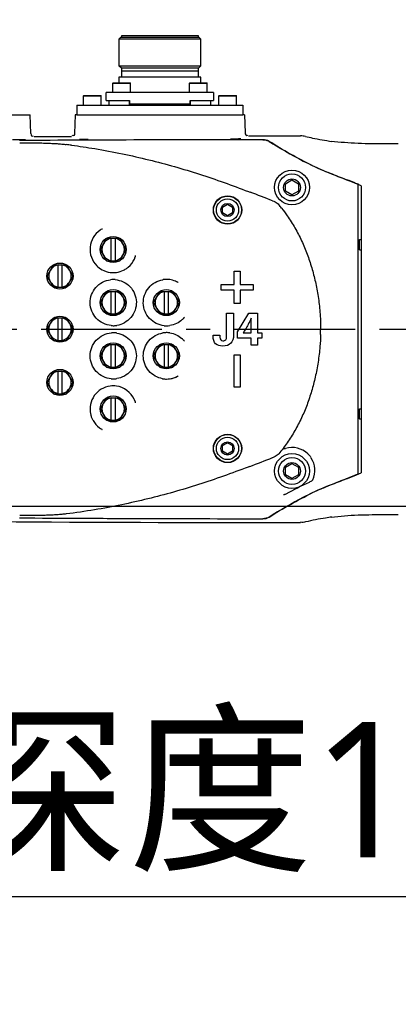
# Model space of a CAD drawing. Header units: millimetres. Extents: x 7426 to 8300, y 124 to 421.
# Tile 57 of 135: x 7990.68 to 7996.55, y 263.27 to 278.55. Entities that reach past the tile are written whole.
import ezdxf
from ezdxf import colors
from ezdxf.entities.mleader import LeaderData, LeaderLine
from ezdxf.math import Vec2, Vec3

# ---------------------------------------------------------------- set-up
doc = ezdxf.new("R2010")
doc.units = ezdxf.units.MM
doc.linetypes.add('BANKLINE1', pattern=[5.5, 4, -1.5])
doc.linetypes.add('CENTER', pattern=[0.6, 0.375, -0.075, 0.075, -0.075])
for name, color, linetype in [('00_COMPONENTS', 7, 'BANKLINE1'), ('DIM', 7, 'Continuous'), ('外形图', 7, 'Continuous')]:
    doc.layers.add(name, color=color, linetype=linetype)
doc.styles.add('微软雅黑', font='msyh.ttc')
doc.dimstyles.new('尺寸标注_1_20比例', dxfattribs={"dimtxt": 2.1, "dimasz": 1.7, "dimexe": 0.5, "dimexo": 0.4, "dimgap": 0.5, "dimtad": 1, "dimdec": 1, "dimlfac": 20, "dimdsep": 46, "dimtxsty": '微软雅黑', "dimcen": 0.09, "dimadec": 0, "dimazin": 0, "dimtp": 0.01, "dimtm": 0.01, "dimtfac": 1, "dimtdec": 1, "dimtofl": 0, "dimtmove": 0, "dimatfit": 3, "dimfxl": 1, "dimtolj": 1, "dimarcsym": 0})

# ---------------------------------------------------------------- blocks, each defined once
blk = doc.blocks.new('*D1511')
at = {"layer": 'Defpoints', "color": 0}
for p in [(8002.205, 270.997), (7980.418, 251.497), (8003.253, 251.497)]:
    blk.add_point(p, dxfattribs=at)
at = {"layer": 'DIM', "color": 0, "linetype": 'ByBlock', "lineweight": -2, "ltscale": 20}
for p, q in [((8001.805, 270.997), (7979.918, 270.997)), ((7980.418, 269.297), (7980.418, 253.197)), ((8002.853, 251.497), (7979.918, 251.497))]:
    blk.add_line(p, q, dxfattribs=at)
at = {"layer": 'DIM', "color": 0}
for points in [[(7980.701, 269.297), (7980.134, 269.297), (7980.418, 270.997)], [(7980.134, 253.197), (7980.701, 253.197), (7980.418, 251.497)]]:
    blk.add_solid(points, dxfattribs=at)
at = {"layer": 'DIM', "color": 0, "insert": (7978.832, 261.247), "char_height": 2.1, "attachment_point": 5, "rotation": 90, "style": '微软雅黑'}
blk.add_mtext('\\A1;390', dxfattribs=at)
blk = doc.blocks.new('*D1521')
at = {"layer": 'Defpoints', "color": 0}
for p in [(7972.253, 275.472), (8011.003, 220.145), (8011.003, 204.003)]:
    blk.add_point(p, dxfattribs=at)
at = {"layer": 'DIM', "color": 0, "linetype": 'ByBlock', "lineweight": -2, "ltscale": 20}
for p, q in [((7972.253, 275.072), (7972.253, 203.503)), ((8011.003, 219.745), (8011.003, 203.503)), ((7973.953, 204.003), (8009.303, 204.003))]:
    blk.add_line(p, q, dxfattribs=at)
at = {"layer": 'DIM', "color": 0}
for points in [[(7973.953, 204.287), (7973.953, 203.72), (7972.253, 204.003)], [(8009.303, 203.72), (8009.303, 204.287), (8011.003, 204.003)]]:
    blk.add_solid(points, dxfattribs=at)
at = {"layer": 'DIM', "color": 0, "insert": (7991.628, 205.571), "char_height": 2.1, "attachment_point": 5, "style": '微软雅黑'}
blk.add_mtext('\\A1;775', dxfattribs=at)
blk = doc.blocks.new('*D1526')
at = {"layer": 'Defpoints', "color": 0}
for p in [(7995.978, 273.747), (8027.795, 273.747), (8006.417, 270.497)]:
    blk.add_point(p, dxfattribs=at)
at = {"layer": 'DIM', "color": 0, "lineweight": -2}
for p, q in [((8027.795, 275.447), (8027.795, 277.147)), ((7996.378, 273.747), (8028.295, 273.747)), ((8027.795, 270.497), (8027.795, 273.747)), ((8006.817, 270.497), (8028.295, 270.497)), ((8027.795, 268.797), (8027.795, 267.097))]:
    blk.add_line(p, q, dxfattribs=at)
at = {"layer": 'DIM', "color": 0}
for points in [[(8027.511, 275.447), (8028.078, 275.447), (8027.795, 273.747)], [(8028.078, 268.797), (8027.511, 268.797), (8027.795, 270.497)]]:
    blk.add_solid(points, dxfattribs=at)
at = {"layer": 'DIM', "color": 0, "insert": (8026.209, 272.018), "char_height": 2.1, "attachment_point": 5, "rotation": 90, "style": '微软雅黑'}
blk.add_mtext('\\A1;65', dxfattribs=at)

msp = doc.modelspace()

# ---------------------------------------------------------------- linework, layer by layer
at = {"layer": '外形图', "linetype": 'Continuous'}
for p, q in [((7992.2434, 278.2716), (7992.2184, 278.2466)), ((7992.2184, 278.2466), (7992.2184, 277.8341)), ((7993.4884, 278.2466), (7992.2184, 278.2466)), ((7993.4634, 278.2716), (7992.2434, 278.2716)), ((7992.2559, 278.2966), (7992.2559, 278.2716)), ((7993.4509, 278.2966), (7992.2559, 278.2966)), ((7993.4509, 278.2716), (7993.4509, 278.2966)), ((7993.4884, 278.2466), (7993.4634, 278.2716)), ((7993.4884, 277.8341), (7993.4884, 278.2466)), ((7992.2559, 277.7966), (7992.2184, 277.8341)), ((7992.2184, 277.8341), (7993.4884, 277.8341)), ((7992.2559, 277.7966), (7992.2559, 277.6566)), ((7993.4509, 277.7966), (7992.2559, 277.7966)), ((7993.4509, 277.7531), (7992.2559, 277.7531)), ((7993.4884, 277.8341), (7993.4509, 277.7966)), ((7993.4509, 277.6566), (7993.4509, 277.7966)), ((7992.2184, 277.6566), (7992.2184, 277.5716)), ((7993.4884, 277.6566), (7992.2184, 277.6566)), ((7993.4884, 277.5716), (7993.4884, 277.6566)), ((7992.1259, 277.5716), (7992.1209, 277.5666)), ((7992.1209, 277.4216), (7992.1209, 277.5666)), ((7992.1209, 277.5666), (7992.3959, 277.5666)), ((7992.1259, 277.5716), (7992.3909, 277.5716)), ((7992.3909, 277.5716), (7992.3959, 277.5666)), ((7992.3959, 277.4216), (7992.3959, 277.5666)), ((7993.3159, 277.5716), (7993.3109, 277.5666)), ((7993.3109, 277.4216), (7993.3109, 277.5666)), ((7993.3109, 277.5666), (7993.5859, 277.5666)), ((7993.3159, 277.5716), (7993.5809, 277.5716)), ((7993.5809, 277.5716), (7993.5859, 277.5666)), ((7993.5859, 277.4216), (7993.5859, 277.5666)), ((7991.6709, 277.3716), (7991.6659, 277.3666)), ((7991.6659, 277.2216), (7991.6659, 277.3666)), ((7991.6659, 277.3666), (7991.9409, 277.3666)), ((7991.6709, 277.3716), (7991.9359, 277.3716)), ((7991.9359, 277.3716), (7991.9409, 277.3666)), ((7991.9409, 277.2216), (7991.9409, 277.3666)), ((7992.0209, 277.2966), (7992.0209, 277.4216)), ((7993.6859, 277.4216), (7992.0209, 277.4216)), ((7992.0209, 277.2966), (7992.3834, 277.2966)), ((7992.0659, 277.2216), (7992.0659, 277.2966)), ((7992.3784, 277.2966), (7992.3784, 277.2216)), ((7992.3834, 277.2966), (7992.3834, 277.2441)), ((7993.3234, 277.2441), (7993.3234, 277.2966)), ((7993.3234, 277.2966), (7993.6859, 277.2966)), ((7993.3284, 277.2216), (7993.3284, 277.2966)), ((7993.6409, 277.2966), (7993.6409, 277.2216)), ((7993.6859, 277.4216), (7993.6859, 277.2966)), ((7993.7709, 277.3716), (7993.7659, 277.3666)), ((7993.7659, 277.2216), (7993.7659, 277.3666)), ((7993.7659, 277.3666), (7994.0409, 277.3666)), ((7993.7709, 277.3716), (7994.0359, 277.3716)), ((7994.0359, 277.3716), (7994.0409, 277.3666)), ((7994.0409, 277.2216), (7994.0409, 277.3666)), ((7991.5659, 277.2216), (7991.5659, 277.0716)), ((7991.5659, 277.2216), (7994.1409, 277.2216)), ((7992.3834, 277.2441), (7993.3234, 277.2441)), ((7992.4534, 277.2441), (7992.4534, 277.2216)), ((7993.2534, 277.2441), (7993.2534, 277.2216)), ((7994.1409, 277.2216), (7994.1409, 277.0716)), ((7990.0648, 277.0716), (7990.8421, 277.0716)), ((7990.8521, 276.7828), (7990.8421, 277.0716)), ((7991.5398, 277.0716), (7991.5298, 276.7858)), ((7991.5659, 277.0716), (7991.5398, 277.0716)), ((7991.5659, 277.0716), (7994.1409, 277.0716)), ((7991.6041, 277.0716), (7994.1028, 277.0716)), ((7994.1671, 277.0716), (7994.1409, 277.0716)), ((7994.1671, 277.0716), (7994.1767, 276.7943)), ((7994.2268, 276.7461), (7995.0351, 276.7466)), ((7994.4535, 276.6874), (7994.3026, 276.6872)), ((7995.5637, 276.6568), (7995.5222, 276.662)), ((7995.6137, 276.6512), (7995.5635, 276.6568)), ((7995.6646, 276.6461), (7995.6132, 276.6512)), ((7995.7167, 276.6416), (7995.6641, 276.6462)), ((7995.7691, 276.6377), (7995.7161, 276.6417)), ((7995.8218, 276.6344), (7995.7684, 276.6378)), ((7995.8751, 276.6316), (7995.8211, 276.6344)), ((7995.9289, 276.6292), (7995.8743, 276.6316)), ((7995.9833, 276.6273), (7995.9281, 276.6292)), ((7996.0383, 276.6257), (7995.9823, 276.6273)), ((7996.0939, 276.6245), (7996.0373, 276.6257)), ((7996.1503, 276.6236), (7996.0928, 276.6245)), ((7996.2075, 276.6229), (7996.1491, 276.6236)), ((7996.2655, 276.6224), (7996.2063, 276.6229)), ((7996.3244, 276.6221), (7996.2642, 276.6225)), ((7996.3841, 276.6219), (7996.323, 276.6221)), ((7996.4445, 276.6218), (7996.3826, 276.6219)), ((7996.5534, 276.6216), (7996.443, 276.6218)), ((7994.8022, 276.0051), (7994.9034, 276.0636)), ((7994.8022, 275.8882), (7994.8022, 276.0051)), ((7994.9034, 276.0636), (7995.0047, 276.0051)), ((7995.0047, 276.0051), (7995.0047, 275.8882)), ((7995.7436, 276.07), (7995.751, 276.0671)), ((7995.9284, 271.4982), (7995.9284, 275.9951)), ((7995.9784, 275.9739), (7995.9784, 271.5194)), ((7994.9034, 275.8297), (7994.8022, 275.8882)), ((7995.0047, 275.8882), (7994.9034, 275.8297)), ((7993.8272, 275.6407), (7993.9034, 275.6847)), ((7993.8272, 275.5526), (7993.8272, 275.6407)), ((7993.9034, 275.6847), (7993.9797, 275.6407)), ((7993.9797, 275.6407), (7993.9797, 275.5526)), ((7993.9034, 275.5086), (7993.8272, 275.5526)), ((7993.9797, 275.5526), (7993.9034, 275.5086)), ((7992.0274, 275.1592), (7991.9263, 274.9842)), ((7992.0274, 275.1592), (7992.2294, 275.1592)), ((7992.0984, 274.8092), (7992.0984, 275.1592)), ((7992.1584, 275.1592), (7992.1584, 274.8092)), ((7992.3305, 274.9842), (7992.2294, 275.1592)), ((7995.9534, 274.98), (7995.9534, 275.1383)), ((7995.9534, 275.1383), (7995.9784, 275.1383)), ((7991.9263, 274.9842), (7992.0274, 274.8092)), ((7992.2294, 274.8092), (7992.3305, 274.9842)), ((7995.9534, 274.98), (7995.9784, 274.98)), ((7991.2024, 274.7467), (7991.1013, 274.5717)), ((7991.2024, 274.7467), (7991.4044, 274.7467)), ((7991.2734, 274.3967), (7991.2734, 274.7467)), ((7991.3334, 274.7467), (7991.3334, 274.3967)), ((7991.5055, 274.5717), (7991.4044, 274.7467)), ((7992.0274, 274.8092), (7992.2294, 274.8092)), ((7991.1013, 274.5717), (7991.2024, 274.3967)), ((7991.4044, 274.3967), (7991.5055, 274.5717)), ((7994.0084, 274.4401), (7994.0084, 274.6467)), ((7994.0084, 274.6467), (7994.0984, 274.6467)), ((7994.0984, 274.6467), (7994.0984, 274.4401)), ((7991.2024, 274.3967), (7991.4044, 274.3967)), ((7993.8034, 274.3532), (7993.8034, 274.4401)), ((7993.8034, 274.4401), (7994.0084, 274.4401)), ((7994.0984, 274.4401), (7994.3034, 274.4401)), ((7994.3034, 274.4401), (7994.3034, 274.3532)), ((7992.0274, 274.3342), (7991.9263, 274.1592)), ((7992.0274, 274.3342), (7992.2294, 274.3342)), ((7992.0984, 273.9842), (7992.0984, 274.3342)), ((7992.1584, 274.3342), (7992.1584, 273.9842)), ((7992.3305, 274.1592), (7992.2294, 274.3342)), ((7992.8524, 274.3342), (7992.7513, 274.1592)), ((7992.8524, 274.3342), (7993.0544, 274.3342)), ((7992.9234, 273.9842), (7992.9234, 274.3342)), ((7992.9834, 274.3342), (7992.9834, 273.9842)), ((7993.1555, 274.1592), (7993.0544, 274.3342)), ((7994.0084, 274.3532), (7993.8034, 274.3532)), ((7994.0084, 274.1467), (7994.0084, 274.3532)), ((7994.0984, 274.3532), (7994.0984, 274.1467)), ((7994.3034, 274.3532), (7994.0984, 274.3532)), ((7991.9263, 274.1592), (7992.0274, 273.9842)), ((7992.2294, 273.9842), (7992.3305, 274.1592)), ((7992.7513, 274.1592), (7992.8524, 273.9842)), ((7993.0544, 273.9842), (7993.1555, 274.1592)), ((7994.0984, 274.1467), (7994.0084, 274.1467)), ((7992.0274, 273.9842), (7992.2294, 273.9842)), ((7992.8524, 273.9842), (7993.0544, 273.9842)), ((7993.888, 273.6342), (7993.888, 273.9967)), ((7993.888, 273.9967), (7993.9966, 273.9967)), ((7993.9966, 273.9967), (7993.9966, 273.6627)), ((7994.06, 273.7056), (7994.2362, 273.9967)), ((7994.2362, 273.9967), (7994.3675, 273.9967)), ((7994.3675, 273.9967), (7994.3675, 273.692)), ((7991.2024, 273.9217), (7991.1013, 273.7467)), ((7991.2024, 273.9217), (7991.4044, 273.9217)), ((7991.2734, 273.5717), (7991.2734, 273.9217)), ((7991.3334, 273.9217), (7991.3334, 273.5717)), ((7991.5055, 273.7467), (7991.4044, 273.9217)), ((7994.2675, 273.692), (7994.2675, 273.7804)), ((7991.1013, 273.7467), (7991.2024, 273.5717)), ((7991.4044, 273.5717), (7991.5055, 273.7467)), ((7993.6784, 273.6401), (7993.6784, 273.6558)), ((7993.6784, 273.6558), (7993.7846, 273.6558)), ((7993.7846, 273.6558), (7993.7839, 273.638)), ((7994.06, 273.607), (7994.06, 273.7056)), ((7994.1478, 273.692), (7994.2675, 273.692)), ((7994.3675, 273.692), (7994.4364, 273.692)), ((7994.4364, 273.692), (7994.4364, 273.607)), ((7991.2024, 273.5717), (7991.4044, 273.5717)), ((7992.0274, 273.5092), (7991.9263, 273.3342)), ((7992.0274, 273.5092), (7992.2294, 273.5092)), ((7992.0984, 273.1592), (7992.0984, 273.5092)), ((7992.1584, 273.5092), (7992.1584, 273.1592)), ((7992.3305, 273.3342), (7992.2294, 273.5092)), ((7992.8524, 273.5092), (7992.7513, 273.3342)), ((7992.8524, 273.5092), (7993.0544, 273.5092)), ((7992.9234, 273.1592), (7992.9234, 273.5092)), ((7992.9834, 273.5092), (7992.9834, 273.1592)), ((7993.1555, 273.3342), (7993.0544, 273.5092)), ((7994.2675, 273.607), (7994.06, 273.607)), ((7994.2675, 273.4967), (7994.2675, 273.607)), ((7994.3675, 273.4967), (7994.2675, 273.4967)), ((7994.3675, 273.607), (7994.3675, 273.4967)), ((7994.4364, 273.607), (7994.3675, 273.607)), ((7991.9263, 273.3342), (7992.0274, 273.1592)), ((7992.2294, 273.1592), (7992.3305, 273.3342)), ((7992.7513, 273.3342), (7992.8524, 273.1592)), ((7993.0544, 273.1592), (7993.1555, 273.3342)), ((7994.0084, 272.8467), (7994.0084, 273.3467)), ((7994.0084, 273.3467), (7994.0984, 273.3467)), ((7994.0984, 273.3467), (7994.0984, 272.8467)), ((7991.2024, 273.0967), (7991.1013, 272.9217)), ((7991.2024, 273.0967), (7991.4044, 273.0967)), ((7991.2734, 272.7467), (7991.2734, 273.0967)), ((7991.3334, 273.0967), (7991.3334, 272.7467)), ((7991.5055, 272.9217), (7991.4044, 273.0967)), ((7992.0274, 273.1592), (7992.2294, 273.1592)), ((7992.8524, 273.1592), (7993.0544, 273.1592)), ((7991.1013, 272.9217), (7991.2024, 272.7467)), ((7991.4044, 272.7467), (7991.5055, 272.9217)), ((7991.2024, 272.7467), (7991.4044, 272.7467)), ((7994.0984, 272.8467), (7994.0084, 272.8467)), ((7992.0274, 272.6842), (7991.9263, 272.5092)), ((7992.0274, 272.6842), (7992.2294, 272.6842)), ((7992.0984, 272.3342), (7992.0984, 272.6842)), ((7992.1584, 272.6842), (7992.1584, 272.3342)), ((7992.3305, 272.5092), (7992.2294, 272.6842)), ((7991.9263, 272.5092), (7992.0274, 272.3342)), ((7992.2294, 272.3342), (7992.3305, 272.5092)), ((7995.9534, 272.355), (7995.9534, 272.5133)), ((7995.9534, 272.5133), (7995.9784, 272.5133)), ((7992.0274, 272.3342), (7992.2294, 272.3342)), ((7995.9534, 272.355), (7995.9784, 272.355)), ((7993.8272, 271.9407), (7993.9034, 271.9847)), ((7993.9034, 271.9847), (7993.9797, 271.9407)), ((7993.8272, 271.8526), (7993.8272, 271.9407)), ((7993.9034, 271.8086), (7993.8272, 271.8526)), ((7993.9797, 271.8526), (7993.9034, 271.8086)), ((7993.9797, 271.9407), (7993.9797, 271.8526)), ((7994.8022, 271.6051), (7994.9034, 271.6636)), ((7994.9034, 271.6636), (7995.0047, 271.6051)), ((7994.8022, 271.4882), (7994.8022, 271.6051)), ((7994.9034, 271.4297), (7994.8022, 271.4882)), ((7995.0047, 271.4882), (7994.9034, 271.4297)), ((7995.0047, 271.6051), (7995.0047, 271.4882)), ((7995.1809, 271.3766), (7995.1684, 271.3707)), ((7995.7503, 271.4259), (7995.7425, 271.4228)), ((7994.3026, 270.8061), (7994.4535, 270.8059)), ((7995.7161, 270.8516), (7995.7684, 270.8555)), ((7995.7684, 270.8555), (7995.8218, 270.8589)), ((7995.8743, 270.8617), (7995.9281, 270.8641)), ((7995.9281, 270.8641), (7995.9833, 270.866)), ((7995.9823, 270.866), (7996.0383, 270.8676)), ((7996.0373, 270.8676), (7996.0939, 270.8688)), ((7996.0928, 270.8688), (7996.1503, 270.8697)), ((7996.1491, 270.8697), (7996.2075, 270.8704)), ((7996.2063, 270.8704), (7996.2655, 270.8709)), ((7996.2642, 270.8709), (7996.3244, 270.8712)), ((7996.323, 270.8712), (7996.3841, 270.8714)), ((7996.3826, 270.8714), (7996.4445, 270.8715)), ((7996.443, 270.8715), (7996.5523, 270.8717))]:
    msp.add_line(p, q, dxfattribs=at)
at = {"layer": '外形图', "linetype": 'CENTER', "ltscale": 5}
msp.add_line((7970.0105, 273.7467), (8010.4048, 273.7467), dxfattribs=at)
at = {"layer": '外形图', "linetype": 'Continuous'}
for points in [[(7994.7697, 271.8966), (7994.7708, 271.8957), (7994.772, 271.895), (7994.7733, 271.8945), (7994.7747, 271.8942), (7994.7762, 271.8941), (7994.7778, 271.8941), (7994.7794, 271.8941), (7994.7811, 271.8942), (7994.7829, 271.8944), (7994.7847, 271.8946), (7994.7866, 271.8949), (7994.7886, 271.8952), (7994.7907, 271.8956), (7994.7928, 271.8961), (7994.7949, 271.8966), (7994.7972, 271.8971), (7994.7995, 271.8977), (7994.8018, 271.8984)], [(7994.808, 271.1888), (7994.7971, 271.1842), (7994.7916, 271.1822), (7994.7859, 271.1806), (7994.7801, 271.1795), (7994.7743, 271.1788)], [(7995.5222, 270.8314), (7995.5637, 270.8365), (7995.6137, 270.8422), (7995.6646, 270.8472)], [(7995.5635, 270.8365), (7995.6132, 270.8421), (7995.6641, 270.8471)], [(7995.6641, 270.8471), (7995.7167, 270.8517), (7995.7691, 270.8556)], [(7995.8211, 270.8589), (7995.8751, 270.8617), (7995.9289, 270.8641)]]:
    msp.add_lwpolyline(points, dxfattribs=at)
for centre, radius in [((7994.9034, 275.9467), 0.27), ((7994.9034, 275.9467), 0.21), ((7994.9034, 275.9467), 0.1309), ((7993.9034, 275.5967), 0.22), ((7993.9034, 275.5967), 0.2157), ((7993.9034, 275.5967), 0.1725), ((7993.9034, 275.5967), 0.1026), ((7992.1284, 274.9842), 0.2021), ((7991.3034, 274.5717), 0.2021), ((7992.1284, 274.1592), 0.2021), ((7992.9534, 274.1592), 0.2021), ((7991.3034, 273.7467), 0.2021), ((7992.1284, 273.3342), 0.2021), ((7992.9534, 273.3342), 0.2021), ((7991.3034, 272.9217), 0.2021), ((7992.1284, 272.5092), 0.2021), ((7993.9034, 271.8967), 0.22), ((7993.9034, 271.8967), 0.2157), ((7993.9034, 271.8967), 0.1725), ((7993.9034, 271.8967), 0.1026), ((7994.9034, 271.5467), 0.27), ((7994.9034, 271.5467), 0.21), ((7994.9034, 271.5467), 0.1309)]:
    msp.add_circle(centre, radius, dxfattribs=at)
for centre, radius, start, end in [((7995.2346, -494.8861), 771.5739, 90.0580024, 90.3384002), ((7995.2415, -496.5792), 773.267, 90.0695725, 90.3381717), ((7991.7139, 283.7224), 7.0268, 269.11579, 270.19713), ((7995.035, 276.3981), 0.3485, 76.83003, 89.99945), ((7990.0232, 265.507), 11.1907, 82.5019, 82.93052), ((8000.8782, 286.8641), 12.0069, 238.17834, 238.83648), ((7992.0972, 266.7991), 9.9622, 67.53026, 68.48402), ((7993.412, 269.9992), 6.5026, 67.23124, 67.4589), ((7993.7313, 270.7584), 5.6789, 66.69088, 67.23727), ((7937.8959, 128.0508), 158.2016, 68.994932, 69.13112), ((7992.7146, 274.0275), 2.5815, 38.23891, 39.77609), ((7992.1303, 274.986), 0.3609, 124.37368, 224.69742), ((7992.1299, 274.9868), 0.36, 119.68963, 124.38356), ((7992.1061, 275.0262), 0.314, 118.68966, 119.47878), ((7992.1284, 274.9842), 0.175, 99.87089, 260.12911), ((7992.1067, 275.0251), 0.3153, 117.89871, 118.68967), ((7992.1284, 274.9842), 0.175, 279.87089, 80.12911), ((7992.1291, 274.9863), 0.3616, 335.41114, 342.7597), ((7992.1284, 274.9842), 0.3616, 338.54723, 343.11307), ((7992.1651, 274.974), 0.3236, 342.94174, 343.57587), ((7992.1634, 274.9745), 0.3253, 343.57632, 344.74782), ((7991.3034, 274.5717), 0.175, 99.87089, 260.12911), ((7991.3034, 274.5717), 0.175, 279.87089, 80.12911), ((7992.1312, 274.9873), 0.3624, 224.74744, 241.04113), ((7992.1298, 274.986), 0.3608, 301.04668, 309.988), ((7992.13, 274.9873), 0.362, 262.65752, 277.78652), ((7992.1293, 274.9879), 0.3627, 277.87999, 296.48006), ((7992.1297, 274.9864), 0.3612, 296.54242, 301.03921), ((7992.1301, 274.1593), 0.3585, 90.2683, 97.22579), ((7992.13, 274.1606), 0.3572, 85.08865, 90.24758), ((7992.9559, 274.1599), 0.3597, 97.02561, 99.38506), ((7992.9559, 274.1593), 0.3603, 90.39958, 97.02283), ((7992.9559, 274.1595), 0.3601, 86.28945, 90.39477), ((7992.9559, 274.1597), 0.3599, 84.15847, 86.29013), ((7992.9559, 274.1598), 0.3598, 81.98454, 84.15778), ((7992.9555, 274.1583), 0.3614, 67.3046, 81.95529), ((7992.9558, 274.1593), 0.3603, 61.63408, 67.27502), ((7992.9534, 274.1592), 0.3616, 61.32035, 66.10028), ((7992.9685, 274.1849), 0.3318, 60.93911, 61.47486), ((7992.9677, 274.1834), 0.3334, 59.49785, 60.93839), ((7992.1284, 274.1592), 0.175, 99.87089, 260.12911), ((7992.1284, 274.1592), 0.175, 279.87089, 80.12911), ((7992.9534, 274.1592), 0.175, 99.87089, 260.12911), ((7992.9534, 274.1592), 0.175, 279.87089, 80.12911), ((7992.9774, 274.1398), 0.3308, 319.78846, 321.15058), ((7991.3034, 273.7467), 0.175, 99.87089, 260.12911), ((7991.3034, 273.7467), 0.175, 279.87089, 80.12911), ((7992.1301, 274.1588), 0.3573, 264.57753, 269.72225), ((7992.13, 274.1604), 0.359, 269.74597, 278.55761), ((7992.956, 274.1589), 0.3593, 264.17009, 269.58664), ((7992.9559, 274.159), 0.3594, 269.59863, 270.31309), ((7992.9559, 274.1601), 0.3604, 270.31683, 278.46333), ((7992.9554, 274.1602), 0.3607, 312.9756, 315.95267), ((7992.9534, 274.1592), 0.3616, 315.262, 319.37672), ((7992.9562, 274.1594), 0.3597, 315.95167, 319.05548), ((7992.9791, 274.1383), 0.3285, 319.21759, 319.78757), ((7992.1301, 273.3344), 0.3574, 90.27375, 94.78951), ((7992.13, 273.3344), 0.3574, 85.47522, 90.25897), ((7992.1298, 273.332), 0.3599, 80.8172, 85.47878), ((7992.9561, 273.3321), 0.3616, 94.98391, 99.37922), ((7992.956, 273.3342), 0.3594, 90.40811, 94.98702), ((7992.9559, 273.3342), 0.3595, 85.97692, 90.39504), ((7992.9558, 273.3322), 0.3614, 81.64427, 85.97951), ((7992.1264, 273.7449), 3.2217, 358.56879, 0.03036), ((7992.1284, 273.3342), 0.175, 99.87089, 260.12911), ((7992.1284, 273.3342), 0.175, 279.87089, 80.12911), ((7992.9534, 273.3342), 0.175, 99.87089, 260.12911), ((7992.9534, 273.3342), 0.175, 279.87089, 80.12911), ((7992.9552, 273.3329), 0.3611, 44.72646, 48.57179), ((7992.9534, 273.3342), 0.3616, 40.6233, 44.73817), ((7992.9562, 273.3339), 0.3597, 40.94731, 44.72807), ((7992.9784, 273.3544), 0.3294, 40.22216, 40.78137), ((7992.9769, 273.3532), 0.3314, 38.82058, 40.22134), ((7991.3034, 272.9217), 0.175, 99.87089, 260.12911), ((7991.3034, 272.9217), 0.175, 279.87089, 80.12911), ((7992.9534, 273.3342), 0.3616, 279.55987, 298.67965), ((7992.9559, 273.3336), 0.3599, 296.24718, 298.36884), ((7992.9687, 273.3081), 0.3314, 298.52531, 299.06117), ((7992.9678, 273.3097), 0.3332, 299.06199, 300.51604), ((7992.1302, 272.5073), 0.3607, 97.51851, 191.74044), ((7992.13, 272.506), 0.362, 82.22131, 97.46934), ((7992.1301, 273.3328), 0.3573, 265.04727, 269.73377), ((7992.1299, 273.3344), 0.359, 269.75989, 278.6961), ((7992.9561, 273.3352), 0.3615, 260.43887, 264.96376), ((7992.9559, 273.333), 0.3593, 264.96071, 269.59628), ((7992.9559, 273.3328), 0.3591, 269.60406, 270.25051), ((7992.9559, 273.3342), 0.3605, 270.25436, 277.84648), ((7992.9556, 273.3349), 0.3613, 277.87823, 291.90977), ((7992.9559, 273.3337), 0.36, 291.93591, 294.10492), ((7992.9557, 273.334), 0.3604, 294.1046, 296.24748), ((7992.1284, 272.5092), 0.175, 99.87089, 260.12911), ((7992.1284, 272.5092), 0.175, 279.87089, 80.12911), ((7992.1286, 272.5068), 0.3621, 21.10151, 25.01135), ((7992.1284, 272.5092), 0.3616, 16.88692, 21.72882), ((7992.1301, 272.5074), 0.3605, 17.23484, 21.10327), ((7992.1644, 272.5191), 0.3243, 16.42558, 17.05833), ((7992.1629, 272.5186), 0.3259, 15.25607, 16.42517), ((7992.1309, 272.5074), 0.3615, 191.73104, 199.2166), ((7992.1307, 272.5074), 0.3613, 199.2278, 206.1257), ((7992.1303, 272.5072), 0.3609, 206.12628, 209.3807), ((7997.1689, 273.0543), 1.4023, 209.06673, 209.91311), ((7992.1304, 272.5074), 0.361, 233.74879, 240.31444), ((7992.1051, 272.4653), 0.3119, 240.52119, 241.31586), ((7992.1059, 272.4668), 0.3137, 241.31584, 242.1076), ((7994.9002, 271.5497), 0.3622, 46.57127, 105.74785), ((7940.0755, 413.752), 152.1079, 290.863628, 291.006941), ((7994.9009, 271.5573), 0.357, 335.70106, 32.34496), ((7992.0888, 280.7149), 9.9846, 291.51288, 292.46719), ((7993.4104, 277.4978), 6.5066, 292.53882, 292.76889), ((7993.7307, 276.7363), 5.6804, 292.7629, 293.30913), ((7997.4965, 266.4704), 5.2558, 115.67675, 117.35969), ((7994.8966, 967.2652), 696.5185, 269.285381, 270.0113875), ((7995.2415, 1044.0737), 773.2682, 269.6618221, 269.9304273), ((7995.2347, 1042.3945), 771.5889, 269.6615951, 269.9419938)]:
    msp.add_arc(centre, radius, start, end, dxfattribs=at)
for points, knots in [([(7990.5681, 276.6888), (7990.5861, 276.6889), (7990.6526, 276.6894), (7990.719, 276.6905), (7990.7674, 276.6919)], [0, 0, 0, 0, 0.2719623, 1, 1, 1, 1]), ([(7990.8522, 276.7828), (7990.8526, 276.7711), (7990.8544, 276.7453), (7990.8848, 276.7408), (7990.8925, 276.747)], [0, 0, 0, 0, 0.5413342, 1, 1, 1, 1]), ([(7991.5298, 276.7858), (7991.5294, 276.7742), (7991.5276, 276.7486), (7991.4975, 276.744), (7991.4897, 276.75)], [0, 0, 0, 0, 0.5407171, 1, 1, 1, 1]), ([(7993.9476, 276.7025), (7993.99, 276.7025), (7994.0444, 276.703), (7994.0988, 276.7041), (7994.1107, 276.7044)], [0, 0, 0, 0, 0.7810839, 1, 1, 1, 1]), ([(7994.1767, 276.7943), (7994.1772, 276.7827), (7994.1789, 276.7569), (7994.2092, 276.7524), (7994.217, 276.7585)], [0, 0, 0, 0, 0.5410827, 1, 1, 1, 1]), ([(7995.1144, 276.7375), (7995.1501, 276.7291), (7995.2851, 276.6989), (7995.4215, 276.6751), (7995.5222, 276.6619)], [0, 0, 0, 0, 0.2652298, 1, 1, 1, 1]), ([(7990.678, 276.6392), (7990.7168, 276.6395), (7990.7913, 276.6396), (7990.899, 276.639), (7990.9986, 276.6373), (7991.0898, 276.6347), (7991.148, 276.6323), (7991.1754, 276.6309)], [0, 0, 0, 0, 0.2337182, 0.4495322, 0.6491199, 0.8343415, 1, 1, 1, 1]), ([(7991.1754, 276.6309), (7991.1765, 276.6308), (7991.2042, 276.6294), (7991.2564, 276.6263), (7991.3304, 276.6205), (7991.3777, 276.6154), (7991.4005, 276.6126)], [0, 0, 0, 0, 0.0148849, 0.3679833, 0.6951054, 1, 1, 1, 1]), ([(7991.4835, 276.602), (7991.6035, 276.5862), (7991.8671, 276.5471), (7992.2674, 276.4718), (7992.6801, 276.3776), (7993.0794, 276.2723), (7993.4684, 276.1547), (7993.8499, 276.0247), (7994.1097, 275.9281), (7994.2435, 275.8774), (7994.2521, 275.8741)], [0, 0, 0, 0, 0.1265103, 0.2785992, 0.4256568, 0.5690389, 0.7102305, 0.8503819, 0.9903557, 1, 1, 1, 1]), ([(7994.6033, 275.7397), (7994.6163, 275.7348), (7994.6406, 275.7241), (7994.6731, 275.7043), (7994.6913, 275.688), (7994.6986, 275.6791)], [0, 0, 0, 0, 0.3645622, 0.6972702, 1, 1, 1, 1]), ([(7994.7422, 275.6253), (7994.7728, 275.5866), (7994.8466, 275.4871), (7994.9529, 275.3189), (7995.0554, 275.1197), (7995.1414, 274.9131), (7995.212, 274.7007), (7995.2688, 274.4811), (7995.3123, 274.2508), (7995.3413, 274.0049), (7995.3482, 273.8348), (7995.3481, 273.7467)], [0, 0, 0, 0, 0.0736369, 0.1848498, 0.2966575, 0.4077992, 0.5186281, 0.6305553, 0.7461922, 0.8683751, 1, 1, 1, 1]), ([(7995.9432, 274.9975), (7995.9405, 275.002), (7995.9353, 275.0112), (7995.9305, 275.0206), (7995.9283, 275.0255)], [0, 0, 0, 0, 0.4955774, 1, 1, 1, 1]), ([(7995.9534, 274.98), (7995.9517, 274.9829), (7995.9483, 274.9888), (7995.9449, 274.9946), (7995.9432, 274.9975)], [0, 0, 0, 0, 0.5013039, 1, 1, 1, 1]), ([(7992.0964, 273.8031), (7992.0115, 273.8111), (7991.8413, 273.8942), (7991.739, 274.1546), (7991.8344, 274.4168), (7992.0009, 274.5044), (7992.085, 274.515)], [0, 0, 0, 0, 0.2500853, 0.5013204, 0.7514205, 1, 1, 1, 1]), ([(7992.1605, 274.5166), (7992.2451, 274.5093), (7992.4152, 274.4285), (7992.5207, 274.1711), (7992.4305, 273.9087), (7992.2669, 273.818), (7992.1834, 273.8055)], [0, 0, 0, 0, 0.2501446, 0.5012138, 0.7513846, 1, 1, 1, 1]), ([(7992.9195, 273.8015), (7992.8357, 273.81), (7992.6678, 273.8921), (7992.5637, 274.1487), (7992.6532, 274.4098), (7992.8147, 274.5012), (7992.8972, 274.5148)], [0, 0, 0, 0, 0.2493572, 0.5014016, 0.752322, 1, 1, 1, 1]), ([(7992.0992, 272.9768), (7992.0132, 272.9842), (7991.8403, 273.0679), (7991.7377, 273.3334), (7991.8401, 273.5996), (7992.014, 273.6833), (7992.1003, 273.6906)], [0, 0, 0, 0, 0.2488907, 0.499067, 0.7502338, 1, 1, 1, 1]), ([(7992.1873, 273.6872), (7992.2685, 273.6741), (7992.4272, 273.5858), (7992.5191, 273.3327), (7992.4259, 273.0796), (7992.2659, 272.992), (7992.1842, 272.9796)], [0, 0, 0, 0, 0.248881, 0.4991028, 0.7500947, 1, 1, 1, 1]), ([(7992.8961, 272.9787), (7992.8153, 272.9923), (7992.6576, 273.0807), (7992.5651, 273.3332), (7992.6571, 273.5867), (7992.816, 273.6754), (7992.8972, 273.6888)], [0, 0, 0, 0, 0.2478804, 0.4987225, 0.7507575, 1, 1, 1, 1]), ([(7995.3471, 273.6645), (7995.3456, 273.6031), (7995.3379, 273.4591), (7995.3117, 273.2384), (7995.2676, 273.0063), (7995.2101, 272.7861), (7995.1391, 272.5743), (7995.0533, 272.3692), (7994.9512, 272.1717), (7994.8333, 271.9854), (7994.7446, 271.8694), (7994.6986, 271.8142)], [0, 0, 0, 0, 0.092278, 0.2164288, 0.3338355, 0.4469928, 0.5582172, 0.6691653, 0.7808045, 0.891966, 1, 1, 1, 1]), ([(7995.9432, 272.373), (7995.9407, 272.3775), (7995.9357, 272.3866), (7995.9306, 272.3957), (7995.9282, 272.4004)], [0, 0, 0, 0, 0.4925098, 1, 1, 1, 1]), ([(7994.6986, 271.8142), (7994.6913, 271.8053), (7994.6731, 271.789), (7994.6406, 271.7692), (7994.6163, 271.7585), (7994.6033, 271.7536)], [0, 0, 0, 0, 0.3027293, 0.6354373, 1, 1, 1, 1]), ([(7995.1492, 271.8128), (7995.1549, 271.8074), (7995.1705, 271.7898), (7995.1956, 271.7717), (7995.1946, 271.7552)], [0, 0, 0, 0, 0.3237174, 1, 1, 1, 1]), ([(7994.248, 271.6176), (7994.2395, 271.6144), (7994.1039, 271.563), (7993.8405, 271.4652), (7993.4543, 271.334), (7993.0632, 271.2165), (7992.6653, 271.1121), (7992.2568, 271.0194), (7991.8344, 270.9402), (7991.5467, 270.8988), (7991.4005, 270.8807)], [0, 0, 0, 0, 0.0092231, 0.1475436, 0.2858381, 0.4240799, 0.5629456, 0.7042954, 0.8501261, 1, 1, 1, 1]), ([(7991.4005, 270.8807), (7991.3779, 270.8779), (7991.3308, 270.8729), (7991.2572, 270.867), (7991.1777, 270.8623), (7991.092, 270.8586), (7990.9995, 270.856), (7990.8997, 270.8544), (7990.7917, 270.8537), (7990.7169, 270.8538), (7990.678, 270.8541)], [0, 0, 0, 0, 0.0943558, 0.1962759, 0.3062516, 0.4247007, 0.5521826, 0.6897761, 0.8386903, 1, 1, 1, 1]), ([(7995.5222, 270.8314), (7995.4896, 270.8271), (7995.3528, 270.8073), (7995.2171, 270.7799), (7995.1145, 270.7558)], [0, 0, 0, 0, 0.2375113, 1, 1, 1, 1])]:
    msp.add_open_spline(points, degree=3, knots=knots, dxfattribs=at)
for points in [[(7990.9024, 276.7345), (7991.0949, 276.7356), (7991.2875, 276.7366), (7991.4801, 276.7375)], [(7994.5472, 276.662), (7994.5197, 276.679), (7994.4859, 276.6874), (7994.4535, 276.6874)], [(7994.4535, 276.6874), (7994.4704, 276.6874), (7994.4875, 276.6852), (7994.5038, 276.6807)], [(7994.5038, 276.6807), (7994.519, 276.6765), (7994.5338, 276.6703), (7994.5472, 276.662)], [(7995.2192, 276.2861), (7994.9878, 276.3972), (7994.7653, 276.5267), (7994.5472, 276.662)], [(7994.6648, 276.5899), (7994.8452, 276.4809), (7995.0292, 276.3774), (7995.2192, 276.2861)], [(7995.2192, 276.2861), (7995.4495, 276.1753), (7995.6928, 276.094), (7995.9284, 275.9951)], [(7995.2192, 276.2861), (7995.3094, 276.2427), (7995.4022, 276.2047), (7995.4953, 276.1677)], [(7995.4953, 276.1677), (7995.5779, 276.1349), (7995.6608, 276.1027), (7995.7436, 276.07)], [(7995.9281, 275.0929), (7995.9357, 275.1085), (7995.9453, 275.123), (7995.9531, 275.1384)], [(7992.3617, 274.7096), (7992.4022, 274.7436), (7992.4359, 274.7877), (7992.4579, 274.8358)], [(7991.9557, 274.6702), (7991.995, 274.6485), (7992.0392, 274.634), (7992.0837, 274.6282)], [(7993.2013, 273.8962), (7993.1492, 273.8477), (7993.0793, 273.814), (7993.0089, 273.8036)], [(7994.2724, 273.9159), (7994.237, 273.8469), (7994.2066, 273.7904), (7994.1812, 273.7467)], [(7994.2675, 273.7804), (7994.2675, 273.8166), (7994.2689, 273.8619), (7994.2724, 273.9159)], [(7993.0083, 273.6898), (7993.0759, 273.6799), (7993.1429, 273.6488), (7993.1941, 273.6036)], [(7993.7191, 273.5217), (7993.692, 273.5457), (7993.6784, 273.5851), (7993.6784, 273.6401)], [(7993.7839, 273.638), (7993.7837, 273.6335), (7993.7837, 273.6291), (7993.7839, 273.625)], [(7993.8747, 273.5824), (7993.8835, 273.5928), (7993.888, 273.6102), (7993.888, 273.6342)], [(7993.9966, 273.6627), (7993.9966, 273.6022), (7993.982, 273.5576), (7993.9536, 273.5289)], [(7994.1812, 273.7467), (7994.1689, 273.7254), (7994.1578, 273.7072), (7994.1478, 273.692)], [(7993.8281, 273.4859), (7993.7825, 273.4859), (7993.7463, 273.4977), (7993.7191, 273.5217)], [(7993.7839, 273.625), (7993.7855, 273.586), (7993.8026, 273.5666), (7993.8309, 273.5666)], [(7993.9536, 273.5289), (7993.9249, 273.5001), (7993.8831, 273.4859), (7993.8281, 273.4859)], [(7993.8309, 273.5666), (7993.8511, 273.5666), (7993.8657, 273.5719), (7993.8747, 273.5824)], [(7992.4567, 272.6599), (7992.4081, 272.7641), (7992.293, 272.8491), (7992.179, 272.8647)], [(7995.9282, 272.4679), (7995.9362, 272.4833), (7995.9448, 272.4983), (7995.9534, 272.5133)], [(7991.8159, 272.3302), (7991.8408, 272.286), (7991.876, 272.2463), (7991.9169, 272.2162)], [(7995.9284, 271.4982), (7995.6928, 271.3993), (7995.4495, 271.318), (7995.2192, 271.2072)], [(7995.1684, 271.3707), (7995.0469, 271.3129), (7994.9269, 271.2518), (7994.808, 271.1888)], [(7995.2263, 271.4104), (7995.2189, 271.394), (7995.1997, 271.3835), (7995.1822, 271.3792)], [(7995.7425, 271.4228), (7995.6597, 271.3901), (7995.5767, 271.358), (7995.494, 271.3251)], [(7994.5472, 270.8313), (7994.7653, 270.9666), (7994.9878, 271.0961), (7995.2192, 271.2072)], [(7995.494, 271.3251), (7995.4014, 271.2882), (7995.309, 271.2504), (7995.2192, 271.2072)], [(7995.081, 271.1383), (7994.8987, 271.044), (7994.7216, 270.9395), (7994.5472, 270.8313)], [(7994.4535, 270.8059), (7994.4859, 270.8059), (7994.5197, 270.8143), (7994.5472, 270.8313)], [(7994.5038, 270.8126), (7994.4875, 270.8081), (7994.4704, 270.8059), (7994.4535, 270.8059)], [(7994.5472, 270.8313), (7994.5338, 270.823), (7994.519, 270.8168), (7994.5038, 270.8126)], [(7995.1144, 270.7559), (7995.0892, 270.7499), (7995.0615, 270.744), (7995.0367, 270.7519)]]:
    msp.add_open_spline(points, degree=3, dxfattribs=at)

# ---------------------------------------------------------------- dimensions: what is measured, and where the dimension line sits
at = {"layer": 'DIM'}
dim = msp.add_linear_dim(base=(8027.7947, 273.7467), p1=(8006.4174, 270.4967), p2=(7995.9784, 273.7467), angle=90, dimstyle='尺寸标注_1_20比例', override={"dimtofl": 1}, dxfattribs=at)
dim.commit()
dim.dimension.update_dxf_attribs({"geometry": '*D1526', "text_midpoint": (8027.7947, 272.0179), "dimtype": 160})
at = {"layer": 'DIM', "linetype": 'ByBlock', "ltscale": 20}
dim = msp.add_linear_dim(base=(8011.0034, 204.0032), p1=(7972.2534, 275.4716), p2=(8011.0034, 220.145), dimstyle='尺寸标注_1_20比例', dxfattribs=at)
dim.commit()
dim.dimension.update_dxf_attribs({"geometry": '*D1521', "text_midpoint": (7991.6284, 204.0032), "dimtype": 160})
dim = msp.add_linear_dim(base=(7980.4177, 251.4967), p1=(8002.2049, 270.997), p2=(8003.2531, 251.4967), angle=90, dimstyle='尺寸标注_1_20比例', dxfattribs=at)
dim.commit()
dim.dimension.update_dxf_attribs({"geometry": '*D1511', "text_midpoint": (7980.4177, 261.2468), "dimtype": 160})

# ---------------------------------------------------------------- leaders
at = {"layer": '00_COMPONENTS', "linetype": 'ByBlock', "ltscale": 20}
ml = msp.add_multileader_mtext('Standard', dxfattribs=at)
ml.set_content('2×R14', style='微软雅黑')
ml.set_leader_properties()
ml.build(insert=Vec2(0, 0))
ml.multileader.update_dxf_attribs({"text_left_attachment_type": 5, "text_right_attachment_type": 5, "dogleg_length": 0.15, "arrow_head_size": 1.7})
ctx = ml.context
ctx.base_point, ctx.char_height, ctx.arrow_head_size, ctx.landing_gap_size, ctx.plane_origin = Vec3(7984.9786, 280.3837), 2.1, 1.7, 0.3, Vec3(7979.1708, 273.8438)
ctx.left_attachment, ctx.right_attachment = 5, 5
notes = []
notes.append((ctx, [(0, (1, 1, 0), (7984.8286, 280.3837), (1, 0), 0.15, [(0, [(7980.8607, 274.3502)], 0, [])])]))
ctx.mtext.insert, ctx.mtext.flow_direction = Vec3(7985.2786, 282.959), 5
at = {"layer": '外形图'}
ml = msp.add_multileader_mtext('Standard', dxfattribs=at)
ml.set_content('2×M5{\\A1;\\C256;深度10}', style='微软雅黑')
ml.set_leader_properties()
ml.build(insert=Vec2(0, 0))
ml.multileader.update_dxf_attribs({"text_left_attachment_type": 5, "text_right_attachment_type": 5, "dogleg_length": 0.15, "arrow_head_size": 1.7})
ctx = ml.context
ctx.base_point, ctx.char_height, ctx.arrow_head_size, ctx.landing_gap_size, ctx.plane_origin = Vec3(7981.4977, 264.937), 2.1, 1.7, 0.3, Vec3(8002.2049, 270.9999)
ctx.left_attachment, ctx.right_attachment, ctx.text_align_type = 5, 5, 2
notes.append((ctx, [(0, (1, 1, 0), (7998.805, 264.937), (-1, 0), 0.15, [(0, [(8002.2049, 270.9999)], 0, [])])]))
ctx.mtext.insert, ctx.mtext.alignment, ctx.mtext.flow_direction = Vec3(7998.355, 267.6538), 3, 5
for ctx, leaders in notes:
    for number, flags, end, landing, length, lines in leaders:
        leader = LeaderData()
        leader.index, (leader.has_last_leader_line, leader.has_dogleg_vector, leader.attachment_direction) = number, flags
        leader.last_leader_point, leader.dogleg_vector, leader.dogleg_length = Vec3(end), Vec3(landing), length
        for number, points, colour, breaks in lines:
            line = LeaderLine()
            line.index, line.vertices, line.color, line.breaks = number, Vec3.list(points), colors.encode_raw_color(colour), breaks
            leader.lines.append(line)
        ctx.leaders.append(leader)

doc.saveas('drawing.dxf')
